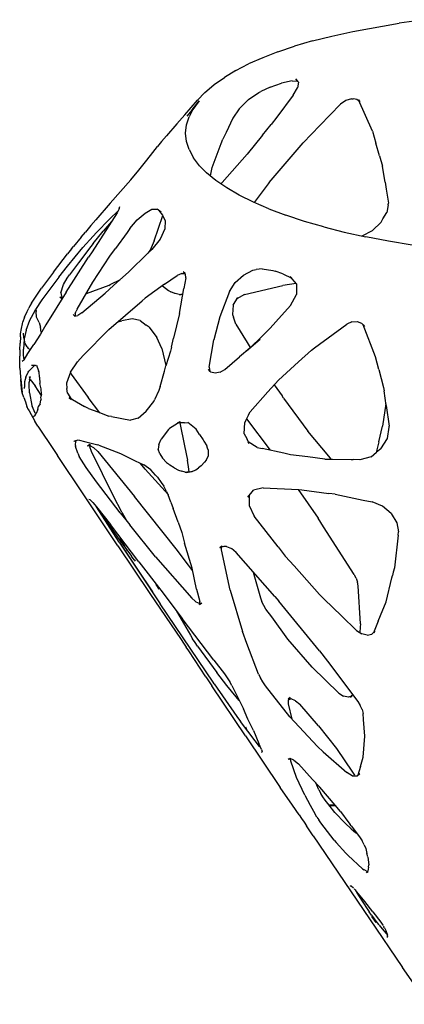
# Model space of a CAD drawing. Header units: millimetres. Extents: x -200 to 2880, y -120 to 1631.
# Tile 3 of 6: x -168 to -55, y 1339 to 1628. Entities that reach past the tile are written whole.
import ezdxf

# ---------------------------------------------------------------- set-up
doc = ezdxf.new("R2010")
doc.units = ezdxf.units.MM
doc.layers.add('E-LITE-EQPM', color=2, linetype='Continuous', lineweight=40, true_color=0xffff00)
doc.layers.add('G-IMPT', color=7, linetype='Continuous', lineweight=40)

# ---------------------------------------------------------------- blocks, each defined once
blk = doc.blocks.new('Floor lamp_DXF-2889-Спереди')
at = {"layer": 'G-IMPT', "lineweight": -3}
for p, q in [((-70.33, 1624.26), (-56.76, 1626.68)), ((-49.37, 1627.74), (-56.76, 1626.68)), ((-82.17, 1621.49), (-76.46, 1622.92)), ((-76.46, 1622.92), (-70.33, 1624.26)), ((-92.36, 1618.33), (-87.47, 1619.96)), ((-82.17, 1621.49), (-87.47, 1619.96)), ((-96.83, 1616.58), (-100.97, 1614.78)), ((-92.36, 1618.33), (-96.83, 1616.58)), ((-104.71, 1612.85), (-100.97, 1614.78)), ((-111.07, 1608.68), (-108.09, 1610.81)), ((-104.71, 1612.85), (-108.09, 1610.81)), ((-113.79, 1606.36), (-111.21, 1608.58)), ((-111.07, 1608.68), (-111.21, 1608.58)), ((-94.58, 1607.92), (-97.34, 1606.68)), ((-94.58, 1607.92), (-91.31, 1609.08)), ((-88.2, 1609.81), (-91.31, 1609.08)), ((-88.2, 1609.81), (-86.51, 1609.71)), ((-86.51, 1609.71), (-87.06, 1610.37)), ((-86.47, 1609.62), (-87.06, 1610.37)), ((-86.31, 1609.42), (-86.59, 1607.72)), ((-86.31, 1609.42), (-86.47, 1609.62)), ((-113.79, 1606.36), (-115.95, 1604.08)), ((-100.96, 1604.32), (-97.98, 1606.36)), ((-97.98, 1606.36), (-97.34, 1606.68)), ((-87.86, 1605.56), (-92.69, 1599.13)), ((-87.86, 1605.56), (-86.59, 1607.72)), ((-119.74, 1599.8), (-115.95, 1604.08)), ((-115.51, 1603.92), (-117.61, 1601.01)), ((-117.56, 1601.25), (-115.51, 1603.92)), ((-100.96, 1604.32), (-103.73, 1601.6)), ((-80.07, 1596.66), (-73.94, 1602.91)), ((-72.38, 1603.98), (-73.94, 1602.91)), ((-70.68, 1604.51), (-72.38, 1603.98)), ((-70.68, 1604.51), (-70.26, 1604.47)), ((-69.65, 1604.4), (-70.26, 1604.47)), ((-69.19, 1604.35), (-69.65, 1604.4)), ((-68.26, 1603.57), (-69.19, 1604.35)), ((-64.58, 1595.02), (-68.68, 1604.21)), ((-68.68, 1604.21), (-68.26, 1603.57)), ((-119.74, 1599.8), (-122.04, 1597.14)), ((-119.23, 1596.82), (-118.47, 1599.22)), ((-117.56, 1601.25), (-119.09, 1599.4)), ((-117.22, 1601.59), (-118.47, 1599.22)), ((-117.22, 1601.59), (-117.61, 1601.01)), ((-103.73, 1601.6), (-105.61, 1598.81)), ((-92.69, 1599.13), (-94.31, 1596.95)), ((-122.04, 1597.14), (-125.1, 1593.61)), ((-119.49, 1594.41), (-119.23, 1596.82)), ((-105.61, 1598.81), (-107.56, 1594.63)), ((-96.85, 1593.83), (-94.31, 1596.95)), ((-84.92, 1591.62), (-80.07, 1596.66)), ((-125.1, 1593.61), (-126.53, 1591.95)), ((-119.22, 1592), (-119.49, 1594.41)), ((-107.56, 1594.63), (-108.49, 1592.64)), ((-96.85, 1593.83), (-101.34, 1588.29)), ((-64.58, 1595.02), (-63.53, 1591.51)), ((-129.1, 1588.73), (-127.7, 1590.52)), ((-126.53, 1591.95), (-127.7, 1590.52)), ((-118.44, 1589.6), (-119.22, 1592)), ((-111.63, 1584.3), (-109.06, 1591.39)), ((-109.06, 1591.39), (-108.49, 1592.64)), ((-94.96, 1579.89), (-84.92, 1591.62)), ((-62.47, 1587.8), (-63.53, 1591.51)), ((-130.84, 1586.46), (-129.1, 1588.73)), ((-118.44, 1589.6), (-117.16, 1587.21)), ((-101.34, 1588.29), (-108.7, 1579.95)), ((-62.47, 1587.8), (-61.58, 1584.72)), ((-133.2, 1583.57), (-130.84, 1586.46)), ((-115.38, 1584.86), (-117.16, 1587.21)), ((-113.11, 1582.55), (-115.38, 1584.86)), ((-61.48, 1584.04), (-61.58, 1584.72)), ((-135.62, 1580.71), (-133.2, 1583.57)), ((-110.63, 1580.54), (-113.36, 1582.78)), ((-113.11, 1582.55), (-113.36, 1582.78)), ((-112.21, 1581.84), (-111.63, 1584.3)), ((-60.86, 1580.02), (-61.48, 1584.04)), ((-135.62, 1580.71), (-141.63, 1573.89)), ((-107.4, 1578.34), (-110.63, 1580.54)), ((-108.7, 1579.95), (-108.92, 1579.7)), ((-94.96, 1579.89), (-99.31, 1574.05)), ((-60.86, 1580.02), (-60.55, 1577.98)), ((-103.71, 1576.21), (-107.4, 1578.34)), ((-99.56, 1574.16), (-103.71, 1576.21)), ((-60.55, 1577.98), (-59.89, 1573.86)), ((-141.63, 1573.89), (-145.9, 1568.97)), ((-94.98, 1572.2), (-99.56, 1574.16)), ((-59.98, 1573.38), (-60.32, 1571.14)), ((-59.98, 1573.38), (-59.89, 1573.86)), ((-139.64, 1570.98), (-146.98, 1559.59)), ((-141.86, 1569.17), (-139.21, 1571.75)), ((-138.96, 1572.18), (-139.64, 1570.98)), ((-138.96, 1572.18), (-138.77, 1572.9)), ((-133.67, 1568.96), (-131.38, 1570.96)), ((-131.38, 1570.96), (-129.36, 1572.09)), ((-129.36, 1572.09), (-127.87, 1572.07)), ((-128.68, 1562.8), (-126.19, 1570.26)), ((-126.65, 1571.17), (-127.87, 1572.07)), ((-126.65, 1571.17), (-127.33, 1571.74)), ((-127.33, 1571.74), (-126.24, 1570.37)), ((-126.24, 1570.37), (-125.48, 1568.7)), ((-94.98, 1572.2), (-89.98, 1570.31)), ((-84.58, 1568.5), (-89.98, 1570.31)), ((-61.53, 1569.23), (-60.32, 1571.14)), ((-147.33, 1567.26), (-145.9, 1568.97)), ((-145.71, 1565.22), (-141.86, 1569.17)), ((-141.26, 1568.46), (-143.69, 1565.64)), ((-135.85, 1566.44), (-133.67, 1568.96)), ((-125.48, 1568.7), (-125.55, 1566.36)), ((-78.9, 1566.9), (-84.58, 1568.5)), ((-62, 1568.29), (-64.56, 1565.8)), ((-62, 1568.29), (-61.53, 1569.23)), ((-150.19, 1563.86), (-148.91, 1565.36)), ((-147.33, 1567.26), (-148.91, 1565.36)), ((-145.71, 1565.22), (-146.64, 1564.21)), ((-146.6, 1562.02), (-143.69, 1565.64)), ((-136.69, 1565.27), (-140.07, 1560.58)), ((-135.85, 1566.44), (-136.69, 1565.27)), ((-125.55, 1566.36), (-126.96, 1563.32)), ((-78.9, 1566.9), (-72.85, 1565.37)), ((-72.85, 1565.37), (-66.48, 1563.96)), ((-67.58, 1564.27), (-64.56, 1565.8)), ((-150.19, 1563.86), (-152.39, 1561.15)), ((-149.65, 1560.81), (-146.64, 1564.21)), ((-146.6, 1562.02), (-147.3, 1561.1)), ((-128.68, 1562.8), (-129.61, 1560.75)), ((-126.96, 1563.32), (-129.37, 1560.28)), ((-59.85, 1562.7), (-66.48, 1563.96)), ((-52.94, 1561.57), (-59.85, 1562.7)), ((-158.3, 1553.6), (-154.18, 1558.94)), ((-154.21, 1555.36), (-149.65, 1560.81)), ((-153, 1560.41), (-154.18, 1558.94)), ((-153, 1560.41), (-152.39, 1561.15)), ((-147.3, 1561.1), (-150.98, 1556.37)), ((-146.98, 1559.59), (-148.04, 1557.95)), ((-141.7, 1558.27), (-140.07, 1560.58)), ((-136.19, 1553.65), (-130.57, 1559.13)), ((-130.57, 1559.13), (-129.37, 1560.28)), ((-129.93, 1560.04), (-130.57, 1559.13)), ((-129.61, 1560.75), (-129.93, 1560.04)), ((-154.54, 1547.69), (-148.04, 1557.95)), ((-150.98, 1556.37), (-153.62, 1552.85)), ((-146.7, 1550.66), (-141.7, 1558.27)), ((-158.3, 1553.6), (-161.81, 1548.85)), ((-156.75, 1552.16), (-154.21, 1555.36)), ((-154.28, 1551.81), (-153.62, 1552.85)), ((-140.65, 1549.67), (-136.19, 1553.65)), ((-120.55, 1553.2), (-121.97, 1552.6)), ((-120.55, 1553.2), (-119.68, 1553.18)), ((-119.56, 1553.18), (-120.2, 1553.66)), ((-120.2, 1553.66), (-119.52, 1553.02)), ((-119.4, 1551.9), (-119.52, 1553.02)), ((-102.51, 1552.76), (-99.73, 1554.18)), ((-99.73, 1554.18), (-98.77, 1554.33)), ((-97.01, 1554.54), (-98.77, 1554.33)), ((-97.01, 1554.54), (-93.87, 1554.07)), ((-93.87, 1554.07), (-93.2, 1553.87)), ((-90.92, 1553.13), (-93.2, 1553.87)), ((-90.92, 1553.13), (-88.23, 1551.79)), ((-156.75, 1552.16), (-161.73, 1545.45)), ((-156.16, 1547.49), (-155.34, 1550)), ((-155.34, 1550), (-154.28, 1551.81)), ((-151.35, 1542.77), (-146.7, 1550.66)), ((-141.63, 1549.93), (-138.66, 1551.45)), ((-125.66, 1550.03), (-131.33, 1545.91)), ((-125.66, 1550.03), (-121.97, 1552.6)), ((-119.4, 1551.9), (-119.98, 1548.83)), ((-106.56, 1547.95), (-104.92, 1550.56)), ((-104.92, 1550.56), (-102.51, 1552.76)), ((-87.01, 1550.22), (-90.92, 1549.71)), ((-86.92, 1550.12), (-88.72, 1552.34)), ((-88.72, 1552.34), (-88.23, 1551.79)), ((-86.92, 1550.12), (-86.93, 1547.04)), ((-164.8, 1544.44), (-161.81, 1548.85)), ((-154.54, 1547.69), (-160.51, 1538.16)), ((-156.16, 1547.49), (-155.78, 1545.71)), ((-149.94, 1541.64), (-143.08, 1547.42)), ((-142.04, 1549.7), (-148.75, 1547.19)), ((-140.65, 1549.67), (-143.08, 1547.42)), ((-142.04, 1549.7), (-141.63, 1549.93)), ((-126.31, 1549.56), (-124.51, 1548.19)), ((-124.51, 1548.19), (-123.84, 1547.82)), ((-122.62, 1547.34), (-123.84, 1547.82)), ((-122.5, 1547.29), (-122.62, 1547.34)), ((-121.39, 1547.04), (-122.5, 1547.29)), ((-121.27, 1541.41), (-119.98, 1548.83)), ((-106.56, 1547.95), (-109.4, 1540.43)), ((-102.14, 1547.03), (-90.92, 1549.71)), ((-164.8, 1544.44), (-165.22, 1543.67)), ((-161.73, 1545.45), (-163.58, 1542.59)), ((-155.78, 1545.71), (-156.46, 1546.28)), ((-156.46, 1546.28), (-156.17, 1546.16)), ((-155.72, 1545.99), (-156.17, 1546.16)), ((-142.07, 1536.73), (-132.26, 1545.21)), ((-131.33, 1545.91), (-132.26, 1545.21)), ((-121.39, 1547.04), (-120.9, 1547.02)), ((-120.37, 1547.01), (-120.9, 1547.02)), ((-105.46, 1543.93), (-104.11, 1546.15)), ((-102.14, 1547.03), (-104.42, 1545.74)), ((-104.42, 1545.74), (-104.11, 1546.15)), ((-88.67, 1543.81), (-86.93, 1547.04)), ((-166.83, 1540.34), (-166.06, 1542.06)), ((-166.06, 1542.06), (-165.57, 1543.05)), ((-165.22, 1543.67), (-165.57, 1543.05)), ((-165.3, 1539.47), (-163.73, 1542.32)), ((-163.73, 1542.32), (-163.58, 1542.59)), ((-163.5, 1542.71), (-163.41, 1542.08)), ((-163.26, 1540.34), (-163.41, 1542.08)), ((-151.89, 1541.49), (-151.93, 1540.84)), ((-151.89, 1541.49), (-151.61, 1542.15)), ((-151.35, 1542.77), (-151.61, 1542.15)), ((-149.94, 1541.64), (-151.13, 1540.89)), ((-121.27, 1541.41), (-123.05, 1534.16)), ((-105.46, 1543.93), (-105.68, 1541.13)), ((-92.96, 1539), (-88.67, 1543.81)), ((-167.43, 1538.37), (-167.29, 1539.02)), ((-166.83, 1540.34), (-167.29, 1539.02)), ((-166.35, 1536.57), (-165.3, 1539.47)), ((-162.5, 1538.84), (-163.26, 1540.34)), ((-162.5, 1538.84), (-162.11, 1537.46)), ((-152.57, 1541.12), (-152.06, 1540.7)), ((-152.57, 1541.12), (-152.11, 1540.72)), ((-152.06, 1540.7), (-151.13, 1540.89)), ((-139.43, 1539), (-138.2, 1539.27)), ((-135.23, 1539.9), (-138.2, 1539.27)), ((-132.86, 1539.36), (-135.23, 1539.9)), ((-132.86, 1539.36), (-131.07, 1538.02)), ((-109.4, 1540.43), (-111.23, 1533.68)), ((-105.68, 1541.13), (-105.44, 1540.38)), ((-104.67, 1538.29), (-105.44, 1540.38)), ((-92.96, 1539), (-94.58, 1537.17)), ((-70.63, 1539.02), (-72.14, 1538.33)), ((-70.63, 1539.02), (-69.08, 1539.14)), ((-69.08, 1539.14), (-67.76, 1538.66)), ((-67.76, 1538.66), (-66.91, 1537.67)), ((-167.97, 1535.44), (-167.73, 1537.07)), ((-167.73, 1537.07), (-167.43, 1538.37)), ((-166.98, 1534.33), (-167.08, 1535.64)), ((-166.35, 1536.57), (-166.92, 1533.98)), ((-160.51, 1538.16), (-162.16, 1535.34)), ((-161.89, 1535.95), (-162.11, 1537.46)), ((-142.07, 1536.73), (-149.56, 1529.09)), ((-130.23, 1537.41), (-131.07, 1538.02)), ((-130.23, 1537.41), (-127.97, 1534.42)), ((-104.67, 1538.29), (-101.38, 1532.96)), ((-95.59, 1536.2), (-97.9, 1533.96)), ((-95.59, 1536.2), (-94.58, 1537.17)), ((-81.61, 1531.34), (-72.14, 1538.33)), ((-63.65, 1528.77), (-67.27, 1538.14)), ((-67.27, 1538.14), (-66.91, 1537.67)), ((-168.18, 1530.83), (-168.11, 1532.76)), ((-168.04, 1534.59), (-168.11, 1532.76)), ((-168.04, 1534.59), (-167.97, 1535.44)), ((-166.92, 1533.9), (-167.11, 1531)), ((-166.98, 1534.33), (-166.86, 1533.08)), ((-166.92, 1533.9), (-166.92, 1533.98)), ((-166.62, 1532.62), (-166.86, 1533.08)), ((-166.01, 1531.65), (-166.62, 1532.62)), ((-162.16, 1535.34), (-164.07, 1532.31)), ((-126.49, 1531.14), (-127.97, 1534.42)), ((-123.67, 1531.61), (-123.05, 1534.16)), ((-112.55, 1525.65), (-111.23, 1533.68)), ((-97.52, 1533.82), (-103.6, 1528.72)), ((-97.9, 1533.96), (-101.6, 1530.39)), ((-97.52, 1533.82), (-101.6, 1530.39)), ((-101.38, 1532.96), (-100.46, 1531.49)), ((-168.18, 1530.83), (-168.23, 1528.9)), ((-167.13, 1529.52), (-167.11, 1531)), ((-166.01, 1531.65), (-165.74, 1531.22)), ((-165.86, 1529.69), (-164.07, 1532.31)), ((-165.1, 1530.8), (-165.74, 1531.22)), ((-126.49, 1531.14), (-125.25, 1526.16)), ((-123.94, 1530.36), (-125.28, 1526.05)), ((-123.67, 1531.61), (-123.94, 1530.36)), ((-86.31, 1527.26), (-82.46, 1530.7)), ((-82.46, 1530.7), (-81.61, 1531.34)), ((-168.24, 1527.07), (-168.23, 1528.9)), ((-168.2, 1525.44), (-168.24, 1527.07)), ((-167.5, 1527.43), (-167.03, 1527.82)), ((-167.06, 1528.27), (-167.13, 1529.52)), ((-167.06, 1528.27), (-166.97, 1527.87)), ((-166.97, 1527.87), (-167.03, 1527.82)), ((-166.97, 1527.87), (-165.86, 1529.69)), ((-153.33, 1524.23), (-151.3, 1527.24)), ((-149.56, 1529.09), (-151.3, 1527.24)), ((-107.93, 1525.03), (-103.6, 1528.72)), ((-86.31, 1527.26), (-92.15, 1521.87)), ((-62.71, 1525), (-63.65, 1528.77)), ((-168.2, 1525.44), (-168, 1522.89)), ((-166.42, 1522.77), (-165.78, 1524.23)), ((-165.78, 1524.23), (-165.54, 1524.55)), ((-163.92, 1526.23), (-165.54, 1524.55)), ((-163.63, 1526.23), (-164.77, 1526.23)), ((-163.63, 1526.23), (-163.28, 1526.25)), ((-163.28, 1526.25), (-162.71, 1524.66)), ((-162.54, 1524.33), (-162.71, 1524.66)), ((-162.45, 1522.72), (-162.54, 1524.33)), ((-153.33, 1524.23), (-154.45, 1520.99)), ((-153.36, 1524.14), (-153.08, 1523.6)), ((-127, 1520.06), (-125.7, 1524.54)), ((-125.7, 1524.54), (-125.28, 1526.05)), ((-112.8, 1524.98), (-112.04, 1524.18)), ((-112.8, 1524.98), (-112.37, 1524.45)), ((-112.55, 1525.65), (-112.37, 1524.45)), ((-110.81, 1523.89), (-112.04, 1524.18)), ((-109.35, 1524.19), (-110.81, 1523.89)), ((-109.35, 1524.19), (-107.93, 1525.03)), ((-62.71, 1525), (-61.35, 1519.68)), ((-168, 1522.89), (-167.47, 1518.25)), ((-167.68, 1519.42), (-167.89, 1522.04)), ((-167.89, 1522.04), (-167.47, 1518.25)), ((-166.42, 1522.77), (-166.85, 1521.38)), ((-166.85, 1521.38), (-166.85, 1520.97)), ((-165.49, 1520.46), (-165.45, 1521.31)), ((-165.48, 1522.72), (-165.07, 1522.99)), ((-165.32, 1521.95), (-165.45, 1521.31)), ((-165.32, 1521.95), (-165.07, 1522.99)), ((-165.16, 1522.08), (-163.67, 1520.17)), ((-162.45, 1522.72), (-162.29, 1520.93)), ((-153.08, 1523.6), (-148.09, 1516.78)), ((-95.27, 1518.45), (-92.15, 1521.87)), ((-167.52, 1518.16), (-167.68, 1519.42)), ((-167.02, 1516.82), (-167.52, 1518.16)), ((-166.85, 1520.97), (-166.8, 1519.84)), ((-166.78, 1519.44), (-166.8, 1519.84)), ((-165.34, 1518.15), (-165.49, 1520.46)), ((-165.34, 1518.15), (-164.63, 1514.42)), ((-161.91, 1517.47), (-163.67, 1520.17)), ((-161.91, 1519.28), (-162.29, 1520.93)), ((-161.83, 1517.81), (-161.91, 1519.28)), ((-154.45, 1520.99), (-154.35, 1519.42)), ((-154.23, 1518.03), (-154.35, 1519.42)), ((-127.35, 1518.8), (-128.64, 1516.11)), ((-127, 1520.06), (-127.35, 1518.8)), ((-95.27, 1518.45), (-100.47, 1512.62)), ((-93.42, 1520.48), (-91.14, 1517.29)), ((-61.35, 1519.68), (-61.1, 1518.72)), ((-60.53, 1514.43), (-61.1, 1518.72)), ((-167.02, 1516.82), (-166.58, 1515.55)), ((-166.58, 1515.55), (-166.16, 1514.16)), ((-162.27, 1514.92), (-161.98, 1516.04)), ((-161.83, 1517.81), (-162.02, 1517.01)), ((-161.95, 1516.21), (-162.02, 1517.01)), ((-161.95, 1516.21), (-161.98, 1516.04)), ((-154.23, 1518.03), (-153.02, 1516.2)), ((-152.73, 1516.16), (-153.66, 1516.69)), ((-153.66, 1516.69), (-153.02, 1516.2)), ((-152.73, 1516.16), (-149.2, 1514.18)), ((-144.68, 1512.31), (-148.09, 1516.78)), ((-131.07, 1512.76), (-128.85, 1515.61)), ((-128.85, 1515.61), (-128.64, 1516.11)), ((-90.66, 1516.62), (-91.14, 1517.29)), ((-90.66, 1516.62), (-83.57, 1506.92)), ((-165.98, 1513.8), (-166.16, 1514.16)), ((-165.82, 1513.48), (-165.98, 1513.8)), ((-165.82, 1513.48), (-165.49, 1512.87)), ((-165.49, 1512.87), (-163.76, 1509.82)), ((-164.63, 1514.42), (-164.58, 1514.27)), ((-163.65, 1512.16), (-164.58, 1514.27)), ((-162.91, 1513.26), (-163.43, 1512.06)), ((-162.91, 1513.26), (-162.68, 1514.23)), ((-162.27, 1514.92), (-162.68, 1514.23)), ((-148.05, 1513.52), (-149.2, 1514.18)), ((-148.05, 1513.52), (-145.29, 1512.53)), ((-145.29, 1512.53), (-142.03, 1511.34)), ((-133.42, 1510.74), (-131.07, 1512.76)), ((-100.98, 1511.65), (-100.47, 1512.62)), ((-60.59, 1514.89), (-61.58, 1508.34)), ((-60.53, 1514.43), (-59.67, 1508.34)), ((-164.14, 1511.21), (-163.69, 1511.56)), ((-162.87, 1508.41), (-163.76, 1509.82)), ((-163.69, 1511.56), (-163.43, 1512.06)), ((-163.65, 1512.16), (-163.51, 1511.9)), ((-141.27, 1511.21), (-142.03, 1511.34)), ((-141.27, 1511.21), (-135.63, 1510.16)), ((-133.42, 1510.74), (-135.63, 1510.16)), ((-121.04, 1509.66), (-124.18, 1507.7)), ((-121.04, 1509.66), (-121.87, 1509.38)), ((-101.91, 1509.89), (-102.12, 1509.45)), ((-100.98, 1511.65), (-101.91, 1509.89)), ((-101.58, 1510.52), (-94.61, 1501.3)), ((-162.87, 1508.41), (-158.09, 1501.2)), ((-124.55, 1507.43), (-126.69, 1504.58)), ((-124.55, 1507.43), (-124.18, 1507.7)), ((-119.84, 1509.39), (-121.87, 1509.38)), ((-121.18, 1509.39), (-119.77, 1502.61)), ((-119.84, 1509.39), (-118.79, 1509.42)), ((-116.4, 1507.53), (-118.79, 1509.42)), ((-115.41, 1505.96), (-116.4, 1507.53)), ((-102.26, 1506.15), (-102.12, 1509.45)), ((-77.43, 1499.55), (-83.57, 1506.92)), ((-62.68, 1503.81), (-61.58, 1508.34)), ((-60.15, 1504.78), (-59.63, 1508.05)), ((-59.63, 1508.05), (-59.67, 1508.34)), ((-151.52, 1504.16), (-152.32, 1503.88)), ((-152.11, 1504.04), (-152.32, 1503.88)), ((-151.82, 1502.71), (-151.71, 1504.09)), ((-151.52, 1504.16), (-151.01, 1504.37)), ((-151.01, 1504.37), (-148.84, 1503.8)), ((-148.84, 1503.8), (-145.26, 1502.89)), ((-127.34, 1503.01), (-126.69, 1504.58)), ((-115.41, 1505.96), (-114.34, 1504.33)), ((-114.34, 1504.33), (-114.11, 1503.93)), ((-114.11, 1503.93), (-113.23, 1502.62)), ((-102.26, 1506.15), (-101.52, 1504.75)), ((-101.52, 1504.75), (-101.43, 1504.58)), ((-100.75, 1503.29), (-101.43, 1504.58)), ((-100.75, 1503.29), (-101.11, 1503.76)), ((-98.44, 1502.14), (-101.11, 1503.76)), ((-62.68, 1503.81), (-63.44, 1500.63)), ((-62.07, 1501.68), (-60.15, 1504.78)), ((-158.09, 1501.2), (-157.11, 1499.74)), ((-151.82, 1502.71), (-151.83, 1502.4)), ((-151.16, 1500.41), (-151.83, 1502.4)), ((-148.27, 1502.63), (-147.61, 1503.11)), ((-148.27, 1502.63), (-147.66, 1502.73)), ((-147.61, 1503.11), (-147.64, 1502.32)), ((-147.14, 1500.97), (-147.64, 1502.32)), ((-147.63, 1502.71), (-146.57, 1502.14)), ((-140.65, 1487.8), (-147.14, 1500.97)), ((-145.32, 1500.93), (-146.57, 1502.14)), ((-145.32, 1500.93), (-134.47, 1487.68)), ((-145.03, 1502.83), (-145.26, 1502.89)), ((-145.03, 1502.83), (-138.61, 1500.33)), ((-127.34, 1503.01), (-127.55, 1501.65)), ((-127.09, 1500.2), (-127.55, 1501.65)), ((-119.77, 1502.61), (-118.91, 1498.4)), ((-113.03, 1501.89), (-113.23, 1502.62)), ((-112.77, 1501.18), (-113.03, 1501.89)), ((-112.76, 1499.64), (-112.77, 1501.18)), ((-98.44, 1502.14), (-96.94, 1501.81)), ((-90.59, 1500.41), (-96.94, 1501.81)), ((-62.07, 1501.68), (-63.35, 1500.7)), ((-149.59, 1488.46), (-157.11, 1499.74)), ((-151.16, 1500.41), (-150.78, 1499.44)), ((-148.75, 1496.18), (-150.78, 1499.44)), ((-138.61, 1500.33), (-134.33, 1498.15)), ((-134.33, 1498.15), (-131.71, 1496.96)), ((-127.09, 1500.2), (-126.27, 1498.96)), ((-125.09, 1497.74), (-126.27, 1498.96)), ((-118.54, 1495.78), (-118.91, 1498.4)), ((-113.4, 1498.36), (-113.94, 1497.77)), ((-113.4, 1498.36), (-112.76, 1499.64)), ((-88.62, 1499.94), (-90.59, 1500.41)), ((-83.55, 1499.35), (-88.62, 1499.94)), ((-78.53, 1498.72), (-83.55, 1499.35)), ((-78.53, 1498.72), (-76.34, 1498.69)), ((-76.72, 1498.72), (-77.43, 1499.55)), ((-76.34, 1498.69), (-70.85, 1498.55)), ((-70.85, 1498.55), (-70.23, 1498.53)), ((-68.24, 1498.47), (-70.23, 1498.53)), ((-64.93, 1499.37), (-68.24, 1498.47)), ((-64.93, 1499.37), (-63.35, 1500.7)), ((-145.63, 1492.01), (-148.75, 1496.18)), ((-131.36, 1495.74), (-132.74, 1497.41)), ((-129.74, 1495.55), (-131.71, 1496.96)), ((-131.36, 1495.74), (-124.54, 1488.18)), ((-128.3, 1493.98), (-129.74, 1495.55)), ((-125.09, 1497.74), (-124.52, 1497.26)), ((-124.07, 1496.95), (-124.52, 1497.26)), ((-122.86, 1496.15), (-124.07, 1496.95)), ((-122.86, 1496.15), (-121.52, 1495.49)), ((-121.52, 1495.49), (-120.63, 1495.11)), ((-119.6, 1494.86), (-120.63, 1495.11)), ((-117.58, 1495.07), (-119.21, 1494.62)), ((-118.39, 1494.86), (-118.54, 1495.78)), ((-117.58, 1495.07), (-116.52, 1495.53)), ((-116.52, 1495.53), (-115.72, 1496.15)), ((-114.89, 1496.73), (-115.72, 1496.15)), ((-113.94, 1497.77), (-114.89, 1496.73)), ((-127.72, 1493.35), (-128.3, 1493.98)), ((-127.72, 1493.35), (-126.7, 1491.81)), ((-119.6, 1494.86), (-119.15, 1494.84)), ((-117.62, 1495), (-119.21, 1494.62)), ((-118.61, 1494.82), (-119.15, 1494.84)), ((-117.62, 1495), (-118.61, 1494.82)), ((-138.7, 1482.88), (-145.63, 1492.01)), ((-126.7, 1491.81), (-125.9, 1490.77)), ((-125.1, 1489.17), (-125.9, 1490.77)), ((-101.15, 1487.48), (-99.52, 1489.56)), ((-96.71, 1490.27), (-99.52, 1489.56)), ((-96.71, 1490.27), (-86.26, 1489.78)), ((-86.42, 1489.79), (-80.54, 1481.35)), ((-86.26, 1489.78), (-85.29, 1489.65)), ((-85.29, 1489.65), (-77.34, 1488.61)), ((-139.37, 1473.25), (-149.59, 1488.46)), ((-147.53, 1486.7), (-147.89, 1486.79)), ((-147.53, 1486.7), (-146.7, 1485.97)), ((-138.24, 1483.14), (-140.65, 1487.8)), ((-122.24, 1472.32), (-134.47, 1487.68)), ((-125.1, 1489.17), (-124.58, 1488.18)), ((-123.8, 1486.06), (-124.58, 1488.18)), ((-100.77, 1487.99), (-101.15, 1487.48)), ((-100.77, 1487.99), (-100.84, 1485.06)), ((-75.56, 1488.38), (-77.34, 1488.61)), ((-75.56, 1488.38), (-67.33, 1486.63)), ((-67.33, 1486.63), (-64.67, 1486.14)), ((-146.7, 1485.97), (-145.62, 1484.71)), ((-139, 1474.31), (-145.68, 1484.71)), ((-145.62, 1484.71), (-141.57, 1479.45)), ((-123.8, 1486.06), (-123.18, 1484.18)), ((-121.66, 1480.14), (-123.18, 1484.18)), ((-100.84, 1485.06), (-99.33, 1481.95)), ((-61.66, 1484.88), (-64.67, 1486.14)), ((-59.11, 1482.68), (-61.66, 1484.88)), ((-143.33, 1481.19), (-144.8, 1483.34)), ((-143.33, 1481.19), (-138.54, 1474.38)), ((-138.7, 1482.88), (-135.89, 1479.39)), ((-138.24, 1483.14), (-136.88, 1480.62)), ((-92.3, 1472.91), (-99.33, 1481.95)), ((-78.95, 1478.84), (-80.54, 1481.35)), ((-59.11, 1482.68), (-57.41, 1479.99)), ((-133.22, 1468.53), (-141.57, 1479.45)), ((-128.34, 1470.03), (-135.89, 1479.39)), ((-121.66, 1480.14), (-120.61, 1477.12)), ((-69.91, 1464.77), (-78.95, 1478.84)), ((-57.41, 1479.99), (-56.87, 1477.29)), ((-136.55, 1471.69), (-138.9, 1475.96)), ((-120.61, 1477.12), (-119.79, 1474.05)), ((-56.97, 1476.39), (-58.1, 1466.76)), ((-56.97, 1476.39), (-56.87, 1477.29)), ((-139.37, 1473.25), (-129.98, 1459.2)), ((-139, 1474.31), (-138.03, 1472.87)), ((-138.54, 1474.38), (-135.4, 1470.14)), ((-138.51, 1473.58), (-126.91, 1456.23)), ((-138.03, 1472.87), (-129.25, 1459.73)), ((-118.62, 1467.53), (-122.24, 1472.32)), ((-117.57, 1466.62), (-119.79, 1474.05)), ((-108.84, 1473.12), (-109.38, 1472.59)), ((-109.38, 1472.59), (-108.69, 1473.11)), ((-108.93, 1472.06), (-108.85, 1472.99)), ((-106.39, 1460.24), (-108.93, 1472.06)), ((-108.69, 1473.11), (-108.28, 1473.07)), ((-107.47, 1473.05), (-108.28, 1473.07)), ((-107.47, 1473.05), (-106, 1472.41)), ((-104.63, 1471.26), (-106, 1472.41)), ((-92.3, 1472.91), (-90.17, 1470.21)), ((-134.58, 1469.14), (-135.4, 1470.14)), ((-134.2, 1468.87), (-134.58, 1469.14)), ((-128.34, 1470.03), (-117.61, 1457.83)), ((-93.27, 1458.32), (-104.63, 1471.26)), ((-90.17, 1470.21), (-87.58, 1467.31)), ((-134.2, 1468.87), (-134.46, 1468.69)), ((-133.22, 1468.53), (-126.78, 1460.15)), ((-117.43, 1465.96), (-118.62, 1467.53)), ((-116.23, 1460.53), (-117.57, 1466.62)), ((-87.58, 1467.31), (-80.13, 1458.97)), ((-58.1, 1466.76), (-58.44, 1465.45)), ((-99.59, 1465.51), (-97.46, 1457.9)), ((-69.91, 1464.77), (-69.7, 1464.36)), ((-69.35, 1463.69), (-69.7, 1464.36)), ((-69.35, 1463.69), (-68.95, 1462.59)), ((-60.58, 1456.82), (-58.84, 1463.82)), ((-58.84, 1463.82), (-58.66, 1464.54)), ((-58.44, 1465.45), (-58.66, 1464.54)), ((-127.25, 1460.54), (-128.13, 1461.91)), ((-127.25, 1460.54), (-128.13, 1461.9)), ((-116.23, 1460.53), (-115.34, 1456.91)), ((-68.74, 1461.49), (-68.95, 1462.59)), ((-68.11, 1450.32), (-68.74, 1461.49)), ((-129.98, 1459.2), (-120.81, 1445.72)), ((-126.78, 1460.15), (-120.51, 1451.91)), ((-117.61, 1457.83), (-116.64, 1456.93)), ((-106.39, 1460.24), (-102.75, 1448.09)), ((-97.46, 1457.9), (-97.06, 1456.81)), ((-93.27, 1458.32), (-92.04, 1456.94)), ((-78.76, 1457.59), (-80.13, 1458.97)), ((-78.76, 1457.59), (-73.67, 1452.67)), ((-111.41, 1433.18), (-126.91, 1456.23)), ((-116.39, 1456.72), (-116.64, 1456.93)), ((-115.38, 1456.27), (-116.39, 1456.72)), ((-115.4, 1455.99), (-115.34, 1456.91)), ((-115.4, 1455.99), (-114.72, 1456.51)), ((-115.34, 1456.25), (-114.72, 1456.51)), ((-96.53, 1455.72), (-97.06, 1456.81)), ((-95.87, 1454.64), (-96.53, 1455.72)), ((-94.18, 1452.34), (-95.87, 1454.64)), ((-80.08, 1442.35), (-92.04, 1456.94)), ((-62.22, 1452.76), (-60.58, 1456.82)), ((-122.11, 1454), (-118.08, 1447.02)), ((-118.64, 1449.45), (-120.51, 1451.91)), ((-89.41, 1445.84), (-94.18, 1452.34)), ((-69.23, 1448.4), (-73.67, 1452.67)), ((-62.89, 1451.09), (-62.22, 1452.76)), ((-111.15, 1439.63), (-118.64, 1449.45)), ((-68.17, 1449.31), (-68.25, 1447.76)), ((-68.11, 1450.32), (-68.17, 1449.31)), ((-62.89, 1451.09), (-64.25, 1447.65)), ((-118.08, 1447.02), (-117.41, 1445.92)), ((-116.69, 1444.81), (-117.41, 1445.92)), ((-101.45, 1444.55), (-102.75, 1448.09)), ((-69.23, 1448.4), (-67.73, 1447.41)), ((-66.12, 1447.02), (-67.73, 1447.41)), ((-66.12, 1447.02), (-64.73, 1447.3)), ((-64.73, 1447.3), (-63.85, 1448.19)), ((-63.85, 1448.19), (-64.25, 1447.65)), ((-120.81, 1445.72), (-120.06, 1444.62)), ((-120.06, 1444.62), (-119.3, 1443.48)), ((-118.55, 1442.34), (-119.3, 1443.48)), ((-115.94, 1443.72), (-116.69, 1444.81)), ((-115.94, 1443.72), (-110.31, 1436.06)), ((-98.04, 1435.56), (-101.45, 1444.55)), ((-82.27, 1437.55), (-89.41, 1445.84)), ((-113.57, 1434.77), (-118.55, 1442.34)), ((-80.08, 1442.35), (-77.8, 1439.3)), ((-111.15, 1439.63), (-108.07, 1435.58)), ((-82.27, 1437.55), (-74.49, 1429.97)), ((-77.8, 1439.3), (-68.88, 1427.54)), ((-113.57, 1434.77), (-111.81, 1432.15)), ((-107.34, 1432.22), (-110.31, 1436.06)), ((-108.07, 1435.58), (-107.26, 1434.44)), ((-107.26, 1434.44), (-106.52, 1433.29)), ((-98.04, 1435.56), (-97.51, 1434.43)), ((-96.83, 1433.26), (-97.51, 1434.43)), ((-101.86, 1417.38), (-111.81, 1432.15)), ((-111.07, 1432.69), (-111.41, 1433.18)), ((-111.07, 1432.69), (-104.4, 1423.08)), ((-104.64, 1428.9), (-107.34, 1432.22)), ((-105.88, 1432.16), (-106.52, 1433.29)), ((-105.88, 1432.16), (-102.44, 1425.32)), ((-96.03, 1432.09), (-96.83, 1433.26)), ((-88.83, 1423.01), (-96.03, 1432.09)), ((-103.69, 1427.82), (-104.64, 1428.9)), ((-88.74, 1428.65), (-89.36, 1428.17)), ((-88.74, 1428.65), (-89.26, 1427.98)), ((-74.49, 1429.97), (-73.05, 1429.06)), ((-71.63, 1428.78), (-73.05, 1429.06)), ((-70.5, 1429.19), (-71.63, 1428.78)), ((-70.58, 1429.41), (-71, 1428.71)), ((-71, 1428.71), (-70.5, 1429.19)), ((-89.36, 1428.17), (-88.73, 1428.21)), ((-89.26, 1426.83), (-89.26, 1427.98)), ((-88.15, 1422.27), (-89.26, 1426.83)), ((-88.41, 1428.24), (-88.73, 1428.21)), ((-87.19, 1427.73), (-88.41, 1428.24)), ((-87.19, 1427.73), (-85.95, 1426.69)), ((-80.38, 1420.36), (-85.95, 1426.69)), ((-68.88, 1427.54), (-68.15, 1426.37)), ((-67.62, 1425.17), (-68.15, 1426.37)), ((-104.4, 1423.08), (-103.33, 1421.58)), ((-101.15, 1422.36), (-102.44, 1425.32)), ((-88.83, 1423.01), (-80.74, 1414.31)), ((-67.62, 1425.17), (-67.32, 1424)), ((-67.19, 1422.21), (-67.32, 1424)), ((-98.99, 1415.93), (-103.33, 1421.58)), ((-101.61, 1419.45), (-101.78, 1419.97)), ((-99.56, 1419.02), (-101.15, 1422.36)), ((-80.38, 1420.36), (-75.13, 1413.72)), ((-66.8, 1417.31), (-67.19, 1422.21)), ((-101.86, 1417.38), (-91.66, 1402.29)), ((-101.37, 1419.02), (-101.61, 1419.45)), ((-99.56, 1419.02), (-97.98, 1415.13)), ((-67.33, 1411.19), (-66.8, 1417.31)), ((-97.75, 1414.31), (-98.99, 1415.93)), ((-97.22, 1413.44), (-97.98, 1415.13)), ((-97.75, 1414.31), (-97.48, 1414.01)), ((-79.04, 1412.71), (-80.74, 1414.31)), ((-97.22, 1413.44), (-97, 1412.74)), ((-97, 1412.74), (-97.18, 1412.55)), ((-79.04, 1412.71), (-72.13, 1406.62)), ((-75.13, 1413.72), (-70.39, 1406.77)), ((-68.12, 1408.46), (-67.33, 1411.19)), ((-89.06, 1410.69), (-89.35, 1410.46)), ((-89.09, 1410.59), (-89.35, 1410.46)), ((-88.79, 1410.75), (-89.09, 1410.59)), ((-87.67, 1410.29), (-88.79, 1410.75)), ((-88.6, 1409.99), (-88.64, 1410.69)), ((-86.88, 1405.16), (-88.6, 1409.99)), ((-87.67, 1410.29), (-86.33, 1409.16)), ((-82.16, 1404.57), (-86.33, 1409.16)), ((-68.12, 1408.46), (-68.84, 1405.84)), ((-70.52, 1405.71), (-72.13, 1406.62)), ((-70.52, 1405.71), (-69.1, 1405.65)), ((-70.39, 1406.77), (-69.88, 1405.89)), ((-69.1, 1405.65), (-68.27, 1406.4)), ((-68.84, 1405.84), (-68.27, 1406.4)), ((-84.44, 1399.96), (-86.88, 1405.16)), ((-80.05, 1402.36), (-82.16, 1404.57)), ((-80.32, 1401.56), (-81.24, 1403.6)), ((-88.06, 1397.05), (-91.66, 1402.29)), ((-84.44, 1399.96), (-82.86, 1397.05)), ((-80.32, 1401.56), (-79.78, 1400.52)), ((-75.55, 1397.05), (-80.05, 1402.36)), ((-79.15, 1399.49), (-79.78, 1400.52)), ((-78.45, 1398.49), (-79.15, 1399.49)), ((-77.31, 1397.05), (-78.45, 1398.49))]:
    blk.add_line(p, q, dxfattribs=at)
at = {"layer": 'G-IMPT', "color": 250, "lineweight": -3, "true_color": 0x404040}
for p, q in [((-86.14, 1394.24), (-88.06, 1397.05)), ((-82.86, 1397.05), (-81.44, 1394.45)), ((-75.59, 1394.88), (-77.31, 1397.05)), ((-73.98, 1395.19), (-75.55, 1397.05)), ((-86.14, 1394.24), (-85.39, 1393.14)), ((-80.92, 1393.58), (-81.44, 1394.45)), ((-75.59, 1394.88), (-72.61, 1391.72)), ((-73.98, 1395.19), (-71.48, 1391.84)), ((-85.39, 1393.14), (-84.65, 1392.04)), ((-84.65, 1392.04), (-83.94, 1390.98)), ((-82, 1388.02), (-83.94, 1390.98)), ((-80.92, 1393.58), (-80.34, 1392.71)), ((-79.73, 1391.84), (-80.34, 1392.71)), ((-75.79, 1386.81), (-79.73, 1391.84)), ((-70.78, 1390.07), (-72.61, 1391.72)), ((-71.48, 1391.84), (-71.12, 1391.37)), ((-70.79, 1390.94), (-71.12, 1391.37)), ((-70.79, 1390.94), (-68.34, 1387.76)), ((-70.78, 1390.07), (-69.49, 1388.92)), ((-69.06, 1388.7), (-69.49, 1388.92)), ((-82, 1388.02), (-65.48, 1363.68)), ((-75.79, 1386.81), (-75.19, 1386.13)), ((-72.36, 1382.96), (-75.19, 1386.13)), ((-68.34, 1387.76), (-67.58, 1386.59)), ((-66.97, 1385.43), (-67.58, 1386.59)), ((-66.97, 1385.43), (-66.54, 1384.31)), ((-71.68, 1382.23), (-72.36, 1382.96)), ((-66.54, 1384.31), (-66.18, 1382.85)), ((-65.93, 1381.91), (-66.18, 1382.85)), ((-67.46, 1378.38), (-71.68, 1382.23)), ((-65.89, 1381.74), (-65.66, 1379.5)), ((-65.75, 1378.81), (-65.66, 1379.5)), ((-67.46, 1378.38), (-66.99, 1378.11)), ((-66.39, 1377.76), (-66.99, 1378.11)), ((-66.39, 1377.76), (-65.87, 1377.71)), ((-66.28, 1377.15), (-65.88, 1377.63)), ((-65.87, 1377.47), (-66.28, 1377.15)), ((-65.75, 1378.81), (-65.88, 1377.63)), ((-71.16, 1373.33), (-71.08, 1373.31)), ((-70.82, 1373.29), (-71.08, 1373.31)), ((-70.09, 1372.68), (-70.82, 1373.29)), ((-69.94, 1372.52), (-69.12, 1371.59)), ((-69.63, 1372.16), (-68.63, 1370.5)), ((-66.78, 1368.72), (-69.12, 1371.59)), ((-68.63, 1370.5), (-67.43, 1368.59)), ((-67.43, 1368.59), (-66.13, 1366.63)), ((-64.42, 1365.73), (-66.78, 1368.72)), ((-66.13, 1366.63), (-65.53, 1365.74)), ((-64.84, 1364.74), (-65.53, 1365.74)), ((-64.42, 1365.73), (-62.09, 1362.65)), ((-65.48, 1363.68), (-55.73, 1349.42)), ((-64.84, 1364.74), (-63.26, 1362.6)), ((-64.81, 1364.34), (-63.62, 1362.59)), ((-63.26, 1362.6), (-62.71, 1361.92)), ((-62.09, 1362.65), (-61.51, 1361.82)), ((-62.58, 1361.77), (-61.74, 1360.72)), ((-61.74, 1360.72), (-60.52, 1359.34)), ((-61.43, 1361.69), (-61.23, 1361.34)), ((-61.02, 1361), (-61.23, 1361.34)), ((-61.02, 1361), (-60.66, 1360.25)), ((-60.66, 1360.25), (-60.43, 1359.68)), ((-60.52, 1359.34), (-60.36, 1359.17)), ((-60.43, 1359.68), (-60.26, 1359.16)), ((-60.26, 1359.16), (-60.19, 1358.9)), ((-60.14, 1358.7), (-60.19, 1358.9)), ((-60.15, 1358.54), (-60.14, 1358.7)), ((-60.15, 1358.54), (-60.15, 1358.47)), ((-60.13, 1358.18), (-60.15, 1358.47)), ((-48.19, 1338.57), (-55.73, 1349.42))]:
    blk.add_line(p, q, dxfattribs=at)

msp = doc.modelspace()

# ---------------------------------------------------------------- linework, layer by layer
at = {"layer": 'E-LITE-EQPM'}
msp.add_line((-77.4, 1397.05), (-75.64, 1397.05), dxfattribs=at)

# ---------------------------------------------------------------- block references
at = {"layer": 'G-IMPT'}
msp.add_blockref('Floor lamp_DXF-2889-Спереди', (0, 0), dxfattribs=at)

doc.saveas('drawing.dxf')
